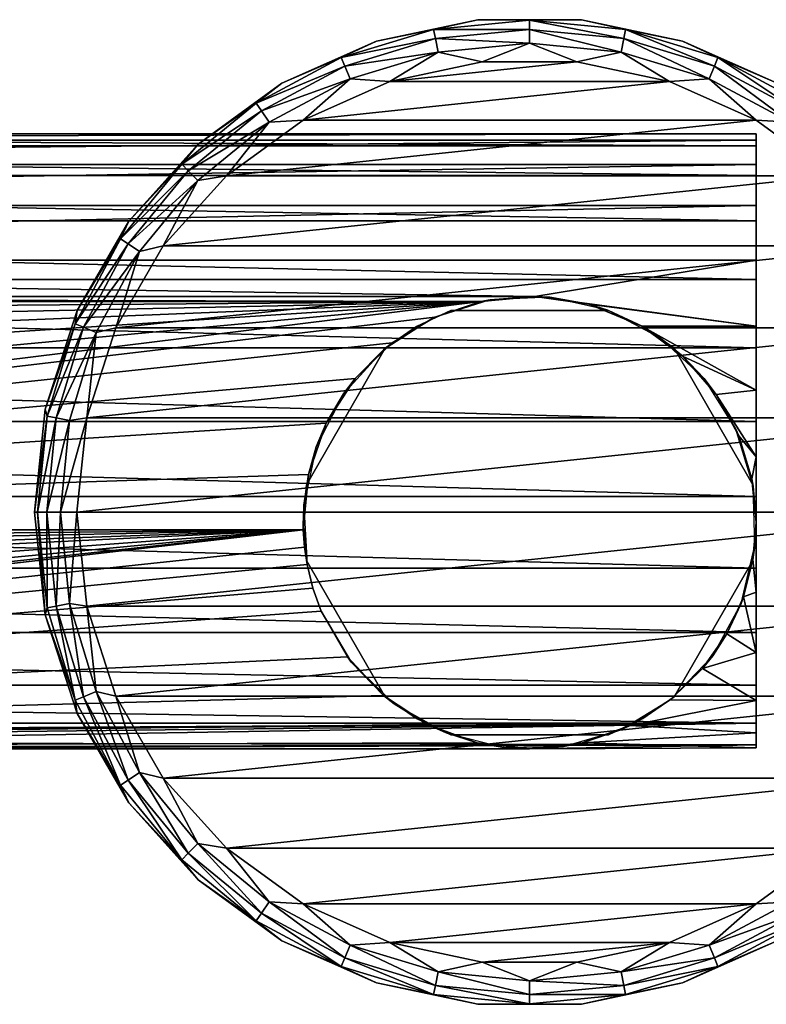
# Model space of a CAD drawing. Header units: millimetres. Extents: x -145 to 145, y -40 to 30.
# Tile 9 of 13: x 39 to 92, y -40 to 30. Entities that reach past the tile are written whole.
import ezdxf

# ---------------------------------------------------------------- set-up
doc = ezdxf.new("R2010")
doc.units = ezdxf.units.MM
doc.header["$LTSCALE"] = 115.467908
for name, color, linetype in [('1', 7, 'CONTINUOUS'), ('11', 7, 'CONTINUOUS'), ('12', 7, 'CONTINUOUS'), ('13', 7, 'CONTINUOUS'), ('14', 7, 'CONTINUOUS'), ('15', 7, 'CONTINUOUS'), ('16', 7, 'CONTINUOUS'), ('17', 7, 'CONTINUOUS'), ('18', 7, 'CONTINUOUS'), ('2', 7, 'CONTINUOUS'), ('27', 7, 'CONTINUOUS'), ('29', 7, 'CONTINUOUS'), ('3', 7, 'CONTINUOUS'), ('30', 7, 'CONTINUOUS'), ('31', 7, 'CONTINUOUS'), ('32', 7, 'CONTINUOUS'), ('33', 7, 'CONTINUOUS'), ('34', 7, 'CONTINUOUS'), ('4', 7, 'CONTINUOUS'), ('5', 7, 'CONTINUOUS')]:
    doc.layers.add(name, color=color, linetype=linetype)

msp = doc.modelspace()

# ---------------------------------------------------------------- linework, layer by layer
at = {"layer": '1', "color": 7, "linetype": 'CONTINUOUS', "true_color": 0xa2afbf}
for points in [[(84.889, 25.434, -55), (78.345, 26.825, -55), (65.111, 25.434, -55), (84.889, 25.434, -55)], [(78.345, 26.825, -55), (71.655, 26.825, -55), (65.111, 25.434, -55), (78.345, 26.825, -55)], [(91, 22.713, -55), (84.889, 25.434, -55), (59, 22.713, -55), (91, 22.713, -55)], [(84.889, 25.434, -55), (65.111, 25.434, -55), (59, 22.713, -55), (84.889, 25.434, -55)], [(96.413, 18.78, -55), (91, 22.713, -55), (53.587, 18.78, -55), (96.413, 18.78, -55)], [(91, 22.713, -55), (59, 22.713, -55), (53.587, 18.78, -55), (91, 22.713, -55)], [(100.889, 13.809, -55), (96.413, 18.78, -55), (49.111, 13.809, -55), (100.889, 13.809, -55)], [(96.413, 18.78, -55), (53.587, 18.78, -55), (49.111, 13.809, -55), (96.413, 18.78, -55)], [(104.234, 8.015, -55), (100.889, 13.809, -55), (45.766, 8.015, -55), (104.234, 8.015, -55)], [(100.889, 13.809, -55), (49.111, 13.809, -55), (45.766, 8.015, -55), (100.889, 13.809, -55)], [(106.301, 1.653, -55), (104.234, 8.015, -55), (43.699, 1.653, -55), (106.301, 1.653, -55)], [(104.234, 8.015, -55), (45.766, 8.015, -55), (43.699, 1.653, -55), (104.234, 8.015, -55)], [(107, -5, -55), (106.301, 1.653, -55), (43, -5, -55), (107, -5, -55)], [(106.301, 1.653, -55), (43.699, 1.653, -55), (43, -5, -55), (106.301, 1.653, -55)], [(107, -5, -55), (43, -5, -55), (43.699, -11.653, -55), (107, -5, -55)], [(107, -5, -55), (43.699, -11.653, -55), (106.301, -11.653, -55), (107, -5, -55)], [(43.699, -11.653, -55), (45.766, -18.015, -55), (106.301, -11.653, -55), (43.699, -11.653, -55)], [(45.766, -18.015, -55), (104.234, -18.015, -55), (106.301, -11.653, -55), (45.766, -18.015, -55)], [(45.766, -18.015, -55), (49.111, -23.809, -55), (104.234, -18.015, -55), (45.766, -18.015, -55)], [(49.111, -23.809, -55), (100.889, -23.809, -55), (104.234, -18.015, -55), (49.111, -23.809, -55)], [(49.111, -23.809, -55), (53.587, -28.78, -55), (100.889, -23.809, -55), (49.111, -23.809, -55)], [(53.587, -28.78, -55), (96.413, -28.78, -55), (100.889, -23.809, -55), (53.587, -28.78, -55)], [(53.587, -28.78, -55), (59, -32.713, -55), (96.413, -28.78, -55), (53.587, -28.78, -55)], [(59, -32.713, -55), (91, -32.713, -55), (96.413, -28.78, -55), (59, -32.713, -55)], [(59, -32.713, -55), (65.111, -35.434, -55), (91, -32.713, -55), (59, -32.713, -55)], [(65.111, -35.434, -55), (84.889, -35.434, -55), (91, -32.713, -55), (65.111, -35.434, -55)], [(65.111, -35.434, -55), (71.655, -36.825, -55), (84.889, -35.434, -55), (65.111, -35.434, -55)], [(71.655, -36.825, -55), (78.345, -36.825, -55), (84.889, -35.434, -55), (71.655, -36.825, -55)]]:
    msp.add_3dface(points, dxfattribs=at)
at = {"layer": '11', "color": 7, "linetype": 'CONTINUOUS', "true_color": 0xe0f2ff}
for points in [[(59.226, -3.072, -35.7), (64.794, 6.572, -35.7), (64.794, 6.572, -54.9), (59.226, -3.072, -35.7)], [(59.226, -3.072, -54.9), (59.226, -3.072, -35.7), (64.794, 6.572, -54.9), (59.226, -3.072, -54.9)]]:
    msp.add_3dface(points, dxfattribs=at)
at = {"layer": '12', "color": 7, "linetype": 'CONTINUOUS', "true_color": 0xe0f2ff}
for points in [[(69.432, 9.25, -35.7), (80.568, 9.25, -35.7), (80.568, 9.25, -54.9), (69.432, 9.25, -35.7)], [(69.432, 9.25, -54.9), (69.432, 9.25, -35.7), (80.568, 9.25, -54.9), (69.432, 9.25, -54.9)]]:
    msp.add_3dface(points, dxfattribs=at)
at = {"layer": '13', "color": 7, "linetype": 'CONTINUOUS', "true_color": 0xe0f2ff}
for points in [[(85.206, 6.572, -35.7), (90.774, -3.072, -35.7), (90.774, -3.072, -54.9), (85.206, 6.572, -35.7)], [(85.206, 6.572, -54.9), (85.206, 6.572, -35.7), (90.774, -3.072, -54.9), (85.206, 6.572, -54.9)]]:
    msp.add_3dface(points, dxfattribs=at)
at = {"layer": '14', "color": 7, "linetype": 'CONTINUOUS', "true_color": 0xe0f2ff}
for points in [[(90.774, -8.428, -35.7), (85.206, -18.072, -35.7), (85.206, -18.072, -54.9), (90.774, -8.428, -35.7)], [(90.774, -8.428, -54.9), (90.774, -8.428, -35.7), (85.206, -18.072, -54.9), (90.774, -8.428, -54.9)]]:
    msp.add_3dface(points, dxfattribs=at)
at = {"layer": '15', "color": 7, "linetype": 'CONTINUOUS', "true_color": 0xe0f2ff}
for points in [[(69.432, -20.75, -35.7), (69.432, -20.75, -54.9), (80.568, -20.75, -35.7), (69.432, -20.75, -35.7)], [(80.568, -20.75, -35.7), (69.432, -20.75, -54.9), (80.568, -20.75, -54.9), (80.568, -20.75, -35.7)]]:
    msp.add_3dface(points, dxfattribs=at)
at = {"layer": '16', "color": 7, "linetype": 'CONTINUOUS', "true_color": 0xe0f2ff}
for points in [[(59.226, -8.428, -35.7), (59.226, -8.428, -54.9), (64.794, -18.072, -35.7), (59.226, -8.428, -35.7)], [(64.794, -18.072, -35.7), (59.226, -8.428, -54.9), (64.794, -18.072, -54.9), (64.794, -18.072, -35.7)]]:
    msp.add_3dface(points, dxfattribs=at)
at = {"layer": '17', "color": 7, "linetype": 'CONTINUOUS', "true_color": 0xe0f2ff}
for points in [[(69.432, 9.25, -35.7), (69.432, 9.25, -54.9), (66.999, 8.106, -54.9), (69.432, 9.25, -35.7)], [(69.432, 9.25, -35.7), (66.999, 8.106, -54.9), (66.999, 8.106, -35.7), (69.432, 9.25, -35.7)], [(64.794, 6.572, -54.9), (64.794, 6.572, -35.7), (66.999, 8.106, -35.7), (64.794, 6.572, -54.9)], [(66.999, 8.106, -54.9), (64.794, 6.572, -54.9), (66.999, 8.106, -35.7), (66.999, 8.106, -54.9)], [(59.226, -3.072, -35.7), (59.226, -3.072, -54.9), (59, -5.751, -54.9), (59.226, -3.072, -35.7)], [(59, -5.751, -35.7), (59.226, -3.072, -35.7), (59, -5.751, -54.9), (59, -5.751, -35.7)], [(59.226, -8.428, -54.9), (59.226, -8.428, -35.7), (59, -5.751, -35.7), (59.226, -8.428, -54.9)], [(59.226, -8.428, -54.9), (59, -5.751, -35.7), (59, -5.751, -54.9), (59.226, -8.428, -54.9)], [(64.794, -18.072, -35.7), (64.794, -18.072, -54.9), (66.999, -19.606, -54.9), (64.794, -18.072, -35.7)], [(66.999, -19.606, -35.7), (64.794, -18.072, -35.7), (66.999, -19.606, -54.9), (66.999, -19.606, -35.7)], [(69.432, -20.75, -54.9), (69.432, -20.75, -35.7), (66.999, -19.606, -35.7), (69.432, -20.75, -54.9)], [(69.432, -20.75, -54.9), (66.999, -19.606, -35.7), (66.999, -19.606, -54.9), (69.432, -20.75, -54.9)]]:
    msp.add_3dface(points, dxfattribs=at)
at = {"layer": '18', "color": 7, "linetype": 'CONTINUOUS', "true_color": 0xe0f2ff}
for points in [[(80.568, 9.25, -54.9), (80.568, 9.25, -35.7), (83.001, 8.106, -35.7), (80.568, 9.25, -54.9)], [(83.001, 8.106, -54.9), (80.568, 9.25, -54.9), (83.001, 8.106, -35.7), (83.001, 8.106, -54.9)], [(85.206, 6.572, -35.7), (85.206, 6.572, -54.9), (83.001, 8.106, -54.9), (85.206, 6.572, -35.7)], [(85.206, 6.572, -35.7), (83.001, 8.106, -54.9), (83.001, 8.106, -35.7), (85.206, 6.572, -35.7)], [(90.774, -3.072, -54.9), (90.774, -3.072, -35.7), (91, -5.749, -35.7), (90.774, -3.072, -54.9)], [(90.774, -3.072, -54.9), (91, -5.749, -35.7), (91, -5.749, -54.9), (90.774, -3.072, -54.9)], [(90.774, -8.428, -35.7), (90.774, -8.428, -54.9), (91, -5.749, -54.9), (90.774, -8.428, -35.7)], [(91, -5.749, -35.7), (90.774, -8.428, -35.7), (91, -5.749, -54.9), (91, -5.749, -35.7)], [(85.206, -18.072, -54.9), (85.206, -18.072, -35.7), (83.001, -19.606, -35.7), (85.206, -18.072, -54.9)], [(85.206, -18.072, -54.9), (83.001, -19.606, -35.7), (83.001, -19.606, -54.9), (85.206, -18.072, -54.9)], [(80.568, -20.75, -35.7), (80.568, -20.75, -54.9), (83.001, -19.606, -54.9), (80.568, -20.75, -35.7)], [(83.001, -19.606, -35.7), (80.568, -20.75, -35.7), (83.001, -19.606, -54.9), (83.001, -19.606, -35.7)]]:
    msp.add_3dface(points, dxfattribs=at)
at = {"layer": '2', "color": 7, "linetype": 'CONTINUOUS', "true_color": 0xa2afbf}
for points in [[(40.227, -5, -56.854), (40, -5, -58), (40.765, -12.277, -58), (40.227, -5, -56.854)], [(40.878, -5, -55.88), (40.227, -5, -56.854), (40.896, -11.784, -56.854), (40.878, -5, -55.88)], [(40.227, -5, -56.854), (40.765, -12.277, -58), (40.896, -11.784, -56.854), (40.227, -5, -56.854)], [(41.852, -5, -55.228), (40.878, -5, -55.88), (41.533, -11.657, -55.88), (41.852, -5, -55.228)], [(41.533, -11.657, -55.88), (40.878, -5, -55.88), (40.896, -11.784, -56.854), (41.533, -11.657, -55.88)], [(42.489, -11.467, -55.228), (41.852, -5, -55.228), (41.533, -11.657, -55.88), (42.489, -11.467, -55.228)], [(43, -5, -55), (41.852, -5, -55.228), (42.489, -11.467, -55.228), (43, -5, -55)], [(43, -5, -55), (42.489, -11.467, -55.228), (43.699, -11.653, -55), (43, -5, -55)], [(40.765, -12.277, -58), (42.874, -18.307, -56.854), (40.896, -11.784, -56.854), (40.765, -12.277, -58)], [(42.874, -18.307, -56.854), (41.533, -11.657, -55.88), (40.896, -11.784, -56.854), (42.874, -18.307, -56.854)], [(43.475, -18.058, -55.88), (42.489, -11.467, -55.228), (41.533, -11.657, -55.88), (43.475, -18.058, -55.88)], [(43.475, -18.058, -55.88), (41.533, -11.657, -55.88), (42.874, -18.307, -56.854), (43.475, -18.058, -55.88)], [(42.489, -11.467, -55.228), (44.375, -17.685, -55.228), (43.699, -11.653, -55), (42.489, -11.467, -55.228)], [(44.375, -17.685, -55.228), (42.489, -11.467, -55.228), (43.475, -18.058, -55.88), (44.375, -17.685, -55.228)], [(43.699, -11.653, -55), (44.375, -17.685, -55.228), (45.766, -18.015, -55), (43.699, -11.653, -55)], [(40.765, -12.277, -58), (43.026, -19.236, -58), (42.874, -18.307, -56.854), (40.765, -12.277, -58)], [(46.088, -24.319, -56.854), (43.475, -18.058, -55.88), (42.874, -18.307, -56.854), (46.088, -24.319, -56.854)], [(46.628, -23.957, -55.88), (44.375, -17.685, -55.228), (43.475, -18.058, -55.88), (46.628, -23.957, -55.88)], [(46.628, -23.957, -55.88), (43.475, -18.058, -55.88), (46.088, -24.319, -56.854), (46.628, -23.957, -55.88)], [(44.375, -17.685, -55.228), (47.438, -23.416, -55.228), (45.766, -18.015, -55), (44.375, -17.685, -55.228)], [(47.438, -23.416, -55.228), (44.375, -17.685, -55.228), (46.628, -23.957, -55.88), (47.438, -23.416, -55.228)], [(45.766, -18.015, -55), (47.438, -23.416, -55.228), (49.111, -23.809, -55), (45.766, -18.015, -55)], [(43.026, -19.236, -58), (46.088, -24.319, -56.854), (42.874, -18.307, -56.854), (43.026, -19.236, -58)], [(43.026, -19.236, -58), (46.684, -25.572, -58), (46.088, -24.319, -56.854), (43.026, -19.236, -58)], [(50.872, -29.128, -55.88), (47.438, -23.416, -55.228), (46.628, -23.957, -55.88), (50.872, -29.128, -55.88)], [(47.438, -23.416, -55.228), (51.561, -28.439, -55.228), (49.111, -23.809, -55), (47.438, -23.416, -55.228)], [(51.561, -28.439, -55.228), (47.438, -23.416, -55.228), (50.872, -29.128, -55.88), (51.561, -28.439, -55.228)], [(50.412, -29.588, -56.854), (46.628, -23.957, -55.88), (46.088, -24.319, -56.854), (50.412, -29.588, -56.854)], [(46.684, -25.572, -58), (50.412, -29.588, -56.854), (46.088, -24.319, -56.854), (46.684, -25.572, -58)], [(50.872, -29.128, -55.88), (46.628, -23.957, -55.88), (50.412, -29.588, -56.854), (50.872, -29.128, -55.88)], [(49.111, -23.809, -55), (51.561, -28.439, -55.228), (53.587, -28.78, -55), (49.111, -23.809, -55)], [(46.684, -25.572, -58), (51.58, -31.01, -58), (50.412, -29.588, -56.854), (46.684, -25.572, -58)], [(56.043, -33.372, -55.88), (51.561, -28.439, -55.228), (50.872, -29.128, -55.88), (56.043, -33.372, -55.88)], [(51.561, -28.439, -55.228), (56.584, -32.562, -55.228), (53.587, -28.78, -55), (51.561, -28.439, -55.228)], [(56.584, -32.562, -55.228), (51.561, -28.439, -55.228), (56.043, -33.372, -55.88), (56.584, -32.562, -55.228)], [(55.681, -33.912, -56.854), (50.872, -29.128, -55.88), (50.412, -29.588, -56.854), (55.681, -33.912, -56.854)], [(56.043, -33.372, -55.88), (50.872, -29.128, -55.88), (55.681, -33.912, -56.854), (56.043, -33.372, -55.88)], [(53.587, -28.78, -55), (56.584, -32.562, -55.228), (59, -32.713, -55), (53.587, -28.78, -55)], [(91, -32.713, -55), (93.416, -32.562, -55.228), (96.413, -28.78, -55), (91, -32.713, -55)], [(51.58, -31.01, -58), (55.681, -33.912, -56.854), (50.412, -29.588, -56.854), (51.58, -31.01, -58)], [(51.58, -31.01, -58), (57.5, -35.311, -58), (55.681, -33.912, -56.854), (51.58, -31.01, -58)], [(61.942, -36.525, -55.88), (56.584, -32.562, -55.228), (56.043, -33.372, -55.88), (61.942, -36.525, -55.88)], [(56.584, -32.562, -55.228), (62.315, -35.625, -55.228), (59, -32.713, -55), (56.584, -32.562, -55.228)], [(62.315, -35.625, -55.228), (56.584, -32.562, -55.228), (61.942, -36.525, -55.88), (62.315, -35.625, -55.228)], [(59, -32.713, -55), (62.315, -35.625, -55.228), (65.111, -35.434, -55), (59, -32.713, -55)], [(84.889, -35.434, -55), (87.685, -35.625, -55.228), (91, -32.713, -55), (84.889, -35.434, -55)], [(87.685, -35.625, -55.228), (93.416, -32.562, -55.228), (91, -32.713, -55), (87.685, -35.625, -55.228)], [(93.416, -32.562, -55.228), (87.685, -35.625, -55.228), (93.957, -33.372, -55.88), (93.416, -32.562, -55.228)], [(61.693, -37.126, -56.854), (56.043, -33.372, -55.88), (55.681, -33.912, -56.854), (61.693, -37.126, -56.854)], [(61.942, -36.525, -55.88), (56.043, -33.372, -55.88), (61.693, -37.126, -56.854), (61.942, -36.525, -55.88)], [(93.957, -33.372, -55.88), (87.685, -35.625, -55.228), (88.058, -36.525, -55.88), (93.957, -33.372, -55.88)], [(93.957, -33.372, -55.88), (88.058, -36.525, -55.88), (94.319, -33.912, -56.854), (93.957, -33.372, -55.88)], [(57.5, -35.311, -58), (61.693, -37.126, -56.854), (55.681, -33.912, -56.854), (57.5, -35.311, -58)], [(94.319, -33.912, -56.854), (88.058, -36.525, -55.88), (88.307, -37.126, -56.854), (94.319, -33.912, -56.854)], [(92.5, -35.311, -58), (94.319, -33.912, -56.854), (88.307, -37.126, -56.854), (92.5, -35.311, -58)], [(57.5, -35.311, -58), (64.184, -38.287, -58), (61.693, -37.126, -56.854), (57.5, -35.311, -58)], [(62.315, -35.625, -55.228), (68.533, -37.511, -55.228), (65.111, -35.434, -55), (62.315, -35.625, -55.228)], [(65.111, -35.434, -55), (68.533, -37.511, -55.228), (71.655, -36.825, -55), (65.111, -35.434, -55)], [(78.345, -36.825, -55), (81.467, -37.511, -55.228), (84.889, -35.434, -55), (78.345, -36.825, -55)], [(81.467, -37.511, -55.228), (87.685, -35.625, -55.228), (84.889, -35.434, -55), (81.467, -37.511, -55.228)], [(85.816, -38.287, -58), (92.5, -35.311, -58), (88.307, -37.126, -56.854), (85.816, -38.287, -58)], [(68.343, -38.467, -55.88), (62.315, -35.625, -55.228), (61.942, -36.525, -55.88), (68.343, -38.467, -55.88)], [(68.533, -37.511, -55.228), (62.315, -35.625, -55.228), (68.343, -38.467, -55.88), (68.533, -37.511, -55.228)], [(87.685, -35.625, -55.228), (81.467, -37.511, -55.228), (88.058, -36.525, -55.88), (87.685, -35.625, -55.228)], [(68.216, -39.104, -56.854), (61.942, -36.525, -55.88), (61.693, -37.126, -56.854), (68.216, -39.104, -56.854)], [(68.343, -38.467, -55.88), (61.942, -36.525, -55.88), (68.216, -39.104, -56.854), (68.343, -38.467, -55.88)], [(68.533, -37.511, -55.228), (75, -38.148, -55.228), (71.655, -36.825, -55), (68.533, -37.511, -55.228)], [(71.655, -36.825, -55), (75, -38.148, -55.228), (78.345, -36.825, -55), (71.655, -36.825, -55)], [(75, -38.148, -55.228), (81.467, -37.511, -55.228), (78.345, -36.825, -55), (75, -38.148, -55.228)], [(88.058, -36.525, -55.88), (81.467, -37.511, -55.228), (81.657, -38.467, -55.88), (88.058, -36.525, -55.88)], [(88.058, -36.525, -55.88), (81.657, -38.467, -55.88), (88.307, -37.126, -56.854), (88.058, -36.525, -55.88)], [(64.184, -38.287, -58), (68.216, -39.104, -56.854), (61.693, -37.126, -56.854), (64.184, -38.287, -58)], [(75, -39.122, -55.88), (68.533, -37.511, -55.228), (68.343, -38.467, -55.88), (75, -39.122, -55.88)], [(75, -38.148, -55.228), (68.533, -37.511, -55.228), (75, -39.122, -55.88), (75, -38.148, -55.228)], [(81.467, -37.511, -55.228), (75, -38.148, -55.228), (81.657, -38.467, -55.88), (81.467, -37.511, -55.228)], [(88.307, -37.126, -56.854), (81.657, -38.467, -55.88), (81.784, -39.104, -56.854), (88.307, -37.126, -56.854)], [(85.816, -38.287, -58), (88.307, -37.126, -56.854), (81.784, -39.104, -56.854), (85.816, -38.287, -58)], [(64.184, -38.287, -58), (71.342, -39.808, -58), (68.216, -39.104, -56.854), (64.184, -38.287, -58)], [(81.657, -38.467, -55.88), (75, -38.148, -55.228), (75, -39.122, -55.88), (81.657, -38.467, -55.88)], [(78.658, -39.808, -58), (85.816, -38.287, -58), (81.784, -39.104, -56.854), (78.658, -39.808, -58)], [(75, -39.773, -56.854), (68.343, -38.467, -55.88), (68.216, -39.104, -56.854), (75, -39.773, -56.854)], [(75, -39.122, -55.88), (68.343, -38.467, -55.88), (75, -39.773, -56.854), (75, -39.122, -55.88)], [(81.657, -38.467, -55.88), (75, -39.122, -55.88), (81.784, -39.104, -56.854), (81.657, -38.467, -55.88)], [(71.342, -39.808, -58), (75, -39.773, -56.854), (68.216, -39.104, -56.854), (71.342, -39.808, -58)], [(78.658, -39.808, -58), (81.784, -39.104, -56.854), (75, -39.773, -56.854), (78.658, -39.808, -58)], [(81.784, -39.104, -56.854), (75, -39.122, -55.88), (75, -39.773, -56.854), (81.784, -39.104, -56.854)], [(71.342, -39.808, -58), (78.658, -39.808, -58), (75, -39.773, -56.854), (71.342, -39.808, -58)]]:
    msp.add_3dface(points, dxfattribs=at)
at = {"layer": '27', "color": 7, "linetype": 'CONTINUOUS', "true_color": 0xa2afbf}
for points in [[(72.224, 10.007, -35), (68.212, 8.738, -35), (71.562, 9.876, -19.378), (72.224, 10.007, -35)], [(71.562, 9.876, -19.378), (68.212, 8.738, -35), (68.314, 8.786, -19.961), (71.562, 9.876, -19.378)], [(75.37, 10.246, -19.185), (72.224, 10.007, -35), (71.562, 9.876, -19.378), (75.37, 10.246, -19.185)], [(76.429, 10.186, -35), (72.224, 10.007, -35), (75.37, 10.246, -19.185), (76.429, 10.186, -35)], [(79.185, 9.693, -19.471), (76.429, 10.186, -35), (75.37, 10.246, -19.185), (79.185, 9.693, -19.471)], [(80.535, 9.262, -35), (76.429, 10.186, -35), (79.185, 9.693, -19.471), (80.535, 9.262, -35)], [(82.924, 8.15, -20.165), (80.535, 9.262, -35), (79.185, 9.693, -19.471), (82.924, 8.15, -20.165)], [(84.258, 7.299, -35), (80.535, 9.262, -35), (82.924, 8.15, -20.165), (84.258, 7.299, -35)], [(68.212, 8.738, -35), (64.668, 6.467, -35), (65.298, 6.972, -20.931), (68.212, 8.738, -35)], [(68.314, 8.786, -19.961), (68.212, 8.738, -35), (65.298, 6.972, -20.931), (68.314, 8.786, -19.961)], [(85.863, 5.997, -20.907), (84.258, 7.299, -35), (82.924, 8.15, -20.165), (85.863, 5.997, -20.907)], [(65.298, 6.972, -20.931), (64.668, 6.467, -35), (62.673, 4.45, -22.279), (65.298, 6.972, -20.931)], [(87.341, 4.434, -35), (84.258, 7.299, -35), (85.863, 5.997, -20.907), (87.341, 4.434, -35)], [(64.668, 6.467, -35), (61.84, 3.35, -35), (62.673, 4.45, -22.279), (64.668, 6.467, -35)], [(88.182, 3.319, -21.495), (87.341, 4.434, -35), (85.863, 5.997, -20.907), (88.182, 3.319, -21.495)], [(62.673, 4.45, -22.279), (61.84, 3.35, -35), (60.632, 1.289, -23.968), (62.673, 4.45, -22.279)], [(89.569, 0.863, -35), (87.341, 4.434, -35), (88.182, 3.319, -21.495), (89.569, 0.863, -35)], [(61.84, 3.35, -35), (59.922, -0.396, -35), (60.632, 1.289, -23.968), (61.84, 3.35, -35)], [(89.778, 0.383, -21.747), (89.569, 0.863, -35), (88.182, 3.319, -21.495), (89.778, 0.383, -21.747)], [(60.632, 1.289, -23.968), (59.922, -0.396, -35), (59.364, -2.359, -25.917), (60.632, 1.289, -23.968)], [(90.79, -3.165, -35), (89.569, 0.863, -35), (90.698, -2.657, -21.587), (90.79, -3.165, -35)], [(90.698, -2.657, -21.587), (89.569, 0.863, -35), (89.778, 0.383, -21.747), (90.698, -2.657, -21.587)], [(59.922, -0.396, -35), (59.048, -4.513, -35), (59.364, -2.359, -25.917), (59.922, -0.396, -35)], [(59.048, -4.513, -35), (59.008, -6.256, -28), (59.364, -2.359, -25.917), (59.048, -4.513, -35)], [(91, -5.75, -20.976), (90.79, -3.165, -35), (90.698, -2.657, -21.587), (91, -5.75, -20.976)], [(90.918, -7.371, -35), (90.79, -3.165, -35), (91, -5.75, -20.976), (90.918, -7.371, -35)], [(59.277, -8.715, -35), (59.008, -6.256, -28), (59.048, -4.513, -35), (59.277, -8.715, -35)], [(59.095, -7.491, -28), (59.008, -6.256, -28), (59.277, -8.715, -35), (59.095, -7.491, -28)], [(90.786, -8.368, -20.076), (90.918, -7.371, -35), (91, -5.75, -20.976), (90.786, -8.368, -20.076)], [(59.277, -8.715, -28), (59.095, -7.491, -28), (59.277, -8.715, -35), (59.277, -8.715, -28)], [(89.944, -11.466, -35), (90.918, -7.371, -35), (90.113, -11.005, -18.76), (89.944, -11.466, -35)], [(90.113, -11.005, -18.76), (90.918, -7.371, -35), (90.786, -8.368, -20.076), (90.113, -11.005, -18.76)], [(88.937, -13.608, -16.967), (89.944, -11.466, -35), (90.113, -11.005, -18.76), (88.937, -13.608, -16.967)], [(87.937, -15.165, -35), (89.944, -11.466, -35), (88.937, -13.608, -16.967), (87.937, -15.165, -35)], [(60.276, -12.011, -35), (62.418, -15.634, -35), (60.276, -12.011, -28), (60.276, -12.011, -35)], [(60.276, -12.011, -28), (62.418, -15.634, -35), (62.124, -15.247, -28), (60.276, -12.011, -28)], [(87.221, -16.076, -14.65), (87.937, -15.165, -35), (88.937, -13.608, -16.967), (87.221, -16.076, -14.65)], [(62.124, -15.247, -28), (62.418, -15.634, -35), (64.675, -17.972, -28), (62.124, -15.247, -28)], [(85.034, -18.213, -35), (87.937, -15.165, -35), (87.221, -16.076, -14.65), (85.034, -18.213, -35)], [(62.418, -15.634, -35), (65.43, -18.573, -35), (64.675, -17.972, -28), (62.418, -15.634, -35)], [(84.944, -18.284, -11.78), (85.034, -18.213, -35), (87.221, -16.076, -14.65), (84.944, -18.284, -11.78)], [(64.675, -17.972, -28), (65.43, -18.573, -35), (67.789, -20.032, -28), (64.675, -17.972, -28)], [(65.43, -18.573, -35), (69.105, -20.624, -35), (67.789, -20.032, -28), (65.43, -18.573, -35)], [(81.437, -20.398, -35), (85.034, -18.213, -35), (82.098, -20.09, -8.335), (81.437, -20.398, -35)], [(82.098, -20.09, -8.335), (85.034, -18.213, -35), (84.944, -18.284, -11.78), (82.098, -20.09, -8.335)], [(67.789, -20.032, -28), (69.105, -20.624, -35), (71.295, -21.315, -28), (67.789, -20.032, -28)], [(78.724, -21.312, -4.345), (81.437, -20.398, -35), (82.098, -20.09, -8.335), (78.724, -21.312, -4.345)], [(69.105, -20.624, -35), (73.187, -21.647, -35), (71.295, -21.315, -28), (69.105, -20.624, -35)], [(77.395, -21.57, -35), (81.437, -20.398, -35), (78.724, -21.312, -4.345), (77.395, -21.57, -35)], [(71.295, -21.315, -28), (73.187, -21.647, -35), (75, -21.75, -28), (71.295, -21.315, -28)], [(73.187, -21.647, -35), (77.395, -21.57, -35), (75, -21.75, -28), (73.187, -21.647, -35)], [(75, -21.75), (77.395, -21.57, -35), (78.724, -21.312, -4.345), (75, -21.75)], [(75, -21.75, -28), (77.395, -21.57, -35), (75, -21.75), (75, -21.75, -28)]]:
    msp.add_3dface(points, dxfattribs=at)
at = {"layer": '29', "color": 7, "linetype": 'CONTINUOUS', "true_color": 0xa2afbf}
for points in [[(91, 21.735, 0.816), (91, 21.284, -4.478), (-91, 21.284, -4.477), (91, 21.735, 0.816)], [(91, 20.889, 6.06), (91, 21.735, 0.816), (-91, 21.735, 0.816), (91, 20.889, 6.06)], [(-91, 21.735, 0.816), (91, 21.735, 0.816), (-91, 21.284, -4.477), (-91, 21.735, 0.816)], [(-91, 20.888, 6.061), (91, 20.889, 6.06), (-91, 21.735, 0.816), (-91, 20.888, 6.061)], [(91, 21.284, -4.478), (91, 19.564, -9.504), (-91, 19.564, -9.503), (91, 21.284, -4.478)], [(-91, 21.284, -4.477), (91, 21.284, -4.478), (-91, 19.564, -9.503), (-91, 21.284, -4.477)], [(91, 18.796, 10.943), (91, 20.889, 6.06), (-91, 20.888, 6.061), (91, 18.796, 10.943)], [(-91, 18.796, 10.944), (91, 18.796, 10.943), (-91, 20.888, 6.061), (-91, 18.796, 10.944)], [(91, 19.564, -9.504), (91, 16.676, -13.963), (-91, 16.677, -13.962), (91, 19.564, -9.504)], [(-91, 19.564, -9.503), (91, 19.564, -9.504), (-91, 16.677, -13.962), (-91, 19.564, -9.503)], [(91, 15.583, 15.174), (91, 18.796, 10.943), (-91, 18.796, 10.944), (91, 15.583, 15.174)], [(-91, 15.582, 15.174), (91, 15.583, 15.174), (-91, 18.796, 10.944), (-91, 15.582, 15.174)], [(-91, 16.677, -13.962), (91, 16.676, -13.963), (-91, 12.795, -17.588), (-91, 16.677, -13.962)], [(91, 16.676, -13.963), (91, 12.794, -17.589), (-91, 12.795, -17.588), (91, 16.676, -13.963)], [(91, 11.44, 18.499), (91, 15.583, 15.174), (-91, 15.582, 15.174), (91, 11.44, 18.499)], [(-91, 11.439, 18.499), (91, 11.44, 18.499), (-91, 15.582, 15.174), (-91, 11.439, 18.499)], [(75.37, 10.246, -19.185), (-74.416, 10.239, -19.189), (-91, 12.795, -17.588), (75.37, 10.246, -19.185)], [(91, 12.794, -17.589), (75.37, 10.246, -19.185), (-91, 12.795, -17.588), (91, 12.794, -17.589)], [(91, 8.15, -20.165), (75.37, 10.246, -19.185), (91, 12.794, -17.589), (91, 8.15, -20.165)], [(91, 6.614, 20.72), (91, 11.44, 18.499), (-91, 11.439, 18.499), (91, 6.614, 20.72)], [(-91, 6.613, 20.72), (91, 6.614, 20.72), (-91, 11.439, 18.499), (-91, 6.613, 20.72)], [(75.37, 10.246, -19.185), (71.562, 9.876, -19.378), (-74.416, 10.239, -19.189), (75.37, 10.246, -19.185)], [(71.562, 9.876, -19.378), (-71.562, 9.876, -19.378), (-74.416, 10.239, -19.189), (71.562, 9.876, -19.378)], [(79.185, 9.693, -19.471), (75.37, 10.246, -19.185), (91, 8.15, -20.165), (79.185, 9.693, -19.471)], [(82.924, 8.15, -20.165), (79.185, 9.693, -19.471), (91, 8.15, -20.165), (82.924, 8.15, -20.165)], [(91, 1.394, 21.705), (91, 6.614, 20.72), (-91, 6.613, 20.72), (91, 1.394, 21.705)], [(-91, 1.393, 21.705), (91, 1.394, 21.705), (-91, 6.613, 20.72), (-91, 1.393, 21.705)], [(91, -3.91, 21.396), (91, 1.394, 21.705), (-91, 1.393, 21.705), (91, -3.91, 21.396)], [(-91, -3.91, 21.396), (91, -3.91, 21.396), (-91, 1.393, 21.705), (-91, -3.91, 21.396)], [(91, -8.98, 19.81), (91, -3.91, 21.396), (-91, -3.91, 21.396), (91, -8.98, 19.81)], [(-91, -8.98, 19.809), (91, -8.98, 19.81), (-91, -3.91, 21.396), (-91, -8.98, 19.809)], [(90.786, -8.368, -20.076), (91, -5.75, -20.976), (91, -10.663, -18.957), (90.786, -8.368, -20.076)], [(91, -13.514, 17.042), (91, -8.98, 19.81), (-91, -8.98, 19.809), (91, -13.514, 17.042)], [(-91, -13.515, 17.042), (91, -13.514, 17.042), (-91, -8.98, 19.809), (-91, -13.515, 17.042)], [(90.113, -11.005, -18.76), (90.786, -8.368, -20.076), (91, -10.663, -18.957), (90.113, -11.005, -18.76)], [(88.937, -13.608, -16.967), (90.113, -11.005, -18.76), (91, -14.94, -15.807), (88.937, -13.608, -16.967)], [(91, -14.94, -15.807), (90.113, -11.005, -18.76), (91, -10.663, -18.957), (91, -14.94, -15.807)], [(91, -17.242, 13.258), (91, -13.514, 17.042), (-91, -13.515, 17.042), (91, -17.242, 13.258)], [(-91, -17.243, 13.257), (91, -17.242, 13.258), (-91, -13.515, 17.042), (-91, -17.243, 13.257)], [(87.221, -16.076, -14.65), (88.937, -13.608, -16.967), (91, -14.94, -15.807), (87.221, -16.076, -14.65)], [(91, -18.326, -11.714), (87.221, -16.076, -14.65), (91, -14.94, -15.807), (91, -18.326, -11.714)], [(84.944, -18.284, -11.78), (87.221, -16.076, -14.65), (91, -18.326, -11.714), (84.944, -18.284, -11.78)], [(91, -19.942, 8.682), (91, -17.242, 13.258), (-91, -17.243, 13.257), (91, -19.942, 8.682)], [(-91, -19.942, 8.682), (91, -19.942, 8.682), (-91, -17.243, 13.257), (-91, -19.942, 8.682)], [(82.098, -20.09, -8.335), (84.944, -18.284, -11.78), (91, -18.326, -11.714), (82.098, -20.09, -8.335)], [(91, -20.619, -6.922), (82.098, -20.09, -8.335), (91, -18.326, -11.714), (91, -20.619, -6.922)], [(0, -20.47, 7.35), (91, -19.942, 8.682), (-91, -19.942, 8.682), (0, -20.47, 7.35)], [(2.744, -20.583, 7.028), (91, -19.942, 8.682), (0, -20.47, 7.35), (2.744, -20.583, 7.028)], [(5.391, -20.891, 6.053), (91, -19.942, 8.682), (2.744, -20.583, 7.028), (5.391, -20.891, 6.053)], [(7.752, -21.287, 4.463), (91, -19.942, 8.682), (5.391, -20.891, 6.053), (7.752, -21.287, 4.463)], [(91, -21.452, 3.589), (91, -19.942, 8.682), (7.752, -21.287, 4.463), (91, -21.452, 3.589)], [(78.724, -21.312, -4.345), (82.098, -20.09, -8.335), (91, -20.619, -6.922), (78.724, -21.312, -4.345)], [(91, -21.682, -1.718), (78.724, -21.312, -4.345), (91, -20.619, -6.922), (91, -21.682, -1.718)], [(9.646, -21.619, 2.383), (91, -21.452, 3.589), (7.752, -21.287, 4.463), (9.646, -21.619, 2.383)], [(10.962, -21.75), (91, -21.452, 3.589), (9.646, -21.619, 2.383), (10.962, -21.75)], [(75, -21.75), (91, -21.452, 3.589), (10.962, -21.75), (75, -21.75)], [(75, -21.75), (78.724, -21.312, -4.345), (91, -21.682, -1.718), (75, -21.75)], [(91, -21.452, 3.589), (75, -21.75), (91, -21.682, -1.718), (91, -21.452, 3.589)]]:
    msp.add_3dface(points, dxfattribs=at)
at = {"layer": '3', "color": 7, "linetype": 'CONTINUOUS', "true_color": 0xa2afbf}
for points in [[(40, -5, -58), (40, -5, -75), (40.765, -12.277, -75), (40, -5, -58)], [(40, -5, -58), (40.765, -12.277, -75), (40.765, -12.277, -58), (40, -5, -58)], [(40.765, -12.277, -75), (43.026, -19.236, -75), (40.765, -12.277, -58), (40.765, -12.277, -75)], [(40.765, -12.277, -58), (43.026, -19.236, -75), (43.026, -19.236, -58), (40.765, -12.277, -58)], [(43.026, -19.236, -75), (46.684, -25.572, -75), (43.026, -19.236, -58), (43.026, -19.236, -75)], [(43.026, -19.236, -58), (46.684, -25.572, -75), (46.684, -25.572, -58), (43.026, -19.236, -58)], [(46.684, -25.572, -75), (51.58, -31.01, -75), (46.684, -25.572, -58), (46.684, -25.572, -75)], [(46.684, -25.572, -58), (51.58, -31.01, -75), (51.58, -31.01, -58), (46.684, -25.572, -58)], [(51.58, -31.01, -75), (57.5, -35.311, -75), (51.58, -31.01, -58), (51.58, -31.01, -75)], [(51.58, -31.01, -58), (57.5, -35.311, -75), (57.5, -35.311, -58), (51.58, -31.01, -58)], [(57.5, -35.311, -75), (64.184, -38.287, -75), (57.5, -35.311, -58), (57.5, -35.311, -75)], [(57.5, -35.311, -58), (64.184, -38.287, -75), (64.184, -38.287, -58), (57.5, -35.311, -58)], [(85.816, -38.287, -75), (92.5, -35.311, -75), (85.816, -38.287, -58), (85.816, -38.287, -75)], [(85.816, -38.287, -58), (92.5, -35.311, -75), (92.5, -35.311, -58), (85.816, -38.287, -58)], [(64.184, -38.287, -75), (71.342, -39.808, -75), (64.184, -38.287, -58), (64.184, -38.287, -75)], [(64.184, -38.287, -58), (71.342, -39.808, -75), (71.342, -39.808, -58), (64.184, -38.287, -58)], [(78.658, -39.808, -75), (85.816, -38.287, -75), (78.658, -39.808, -58), (78.658, -39.808, -75)], [(78.658, -39.808, -58), (85.816, -38.287, -75), (85.816, -38.287, -58), (78.658, -39.808, -58)], [(71.342, -39.808, -75), (78.658, -39.808, -75), (71.342, -39.808, -58), (71.342, -39.808, -75)], [(71.342, -39.808, -58), (78.658, -39.808, -75), (78.658, -39.808, -58), (71.342, -39.808, -58)]]:
    msp.add_3dface(points, dxfattribs=at)
at = {"layer": '30', "color": 7, "linetype": 'CONTINUOUS', "true_color": 0xa2afbf}
for points in [[(-75, -21.75, -28), (75, -21.75, -28), (-3.276, -21.75, -15.888), (-75, -21.75, -28)], [(-3.276, -21.75, -15.888), (75, -21.75, -28), (0, -21.75, -16.35), (-3.276, -21.75, -15.888)], [(0, -21.75, -16.35), (75, -21.75, -28), (3.276, -21.75, -15.888), (0, -21.75, -16.35)], [(3.276, -21.75, -15.888), (75, -21.75, -28), (6.296, -21.75, -14.539), (3.276, -21.75, -15.888)], [(6.296, -21.75, -14.539), (75, -21.75, -28), (8.826, -21.75, -12.407), (6.296, -21.75, -14.539)], [(8.826, -21.75, -12.407), (75, -21.75, -28), (10.667, -21.75, -9.66), (8.826, -21.75, -12.407)], [(10.667, -21.75, -9.66), (75, -21.75, -28), (11.678, -21.75, -6.511), (10.667, -21.75, -9.66)], [(75, -21.75, -28), (75, -21.75), (10.962, -21.75), (75, -21.75, -28)], [(75, -21.75, -28), (10.962, -21.75), (11.779, -21.75, -3.205), (75, -21.75, -28)], [(11.678, -21.75, -6.511), (75, -21.75, -28), (11.779, -21.75, -3.205), (11.678, -21.75, -6.511)]]:
    msp.add_3dface(points, dxfattribs=at)
at = {"layer": '31', "color": 7, "linetype": 'CONTINUOUS', "true_color": 0xa2afbf}
for points in [[(59.008, -6.256, -28), (59.095, -7.491, -28), (-75, -21.75, -28), (59.008, -6.256, -28)], [(59.008, -6.256, -28), (-75, -21.75, -28), (-71.295, -21.315, -28), (59.008, -6.256, -28)], [(59.008, -6.256, -28), (-71.295, -21.315, -28), (-67.789, -20.032, -28), (59.008, -6.256, -28)], [(59.008, -6.256, -28), (-67.789, -20.032, -28), (-64.675, -17.972, -28), (59.008, -6.256, -28)], [(59.008, -6.256, -28), (-64.675, -17.972, -28), (-62.124, -15.247, -28), (59.008, -6.256, -28)], [(59.008, -6.256, -28), (-62.124, -15.247, -28), (-60.276, -12.011, -28), (59.008, -6.256, -28)], [(59.008, -6.256, -28), (-60.276, -12.011, -28), (-59.688, -10.39, -28), (59.008, -6.256, -28)], [(-59.277, -8.715, -28), (59.008, -6.256, -28), (-59.688, -10.39, -28), (-59.277, -8.715, -28)], [(59.008, -6.256, -28), (-59.277, -8.715, -28), (-59.095, -7.491, -28), (59.008, -6.256, -28)], [(59.008, -6.256, -28), (-59.095, -7.491, -28), (-59.008, -6.256, -28), (59.008, -6.256, -28)], [(59.095, -7.491, -28), (59.277, -8.715, -28), (-75, -21.75, -28), (59.095, -7.491, -28)], [(-75, -21.75, -28), (59.277, -8.715, -28), (59.688, -10.39, -28), (-75, -21.75, -28)], [(60.276, -12.011, -28), (-75, -21.75, -28), (59.688, -10.39, -28), (60.276, -12.011, -28)], [(60.276, -12.011, -28), (62.124, -15.247, -28), (-75, -21.75, -28), (60.276, -12.011, -28)], [(62.124, -15.247, -28), (64.675, -17.972, -28), (-75, -21.75, -28), (62.124, -15.247, -28)], [(64.675, -17.972, -28), (67.789, -20.032, -28), (-75, -21.75, -28), (64.675, -17.972, -28)], [(67.789, -20.032, -28), (71.295, -21.315, -28), (-75, -21.75, -28), (67.789, -20.032, -28)], [(71.295, -21.315, -28), (75, -21.75, -28), (-75, -21.75, -28), (71.295, -21.315, -28)]]:
    msp.add_3dface(points, dxfattribs=at)
at = {"layer": '32', "color": 7, "linetype": 'CONTINUOUS', "true_color": 0xa2afbf}
for points in [[(71.562, 9.876, -19.378), (-68.314, 8.786, -19.961), (-71.562, 9.876, -19.378), (71.562, 9.876, -19.378)], [(71.562, 9.876, -19.378), (-65.298, 6.972, -20.931), (-68.314, 8.786, -19.961), (71.562, 9.876, -19.378)], [(71.562, 9.876, -19.378), (-62.673, 4.45, -22.279), (-65.298, 6.972, -20.931), (71.562, 9.876, -19.378)], [(71.562, 9.876, -19.378), (-60.632, 1.289, -23.968), (-62.673, 4.45, -22.279), (71.562, 9.876, -19.378)], [(71.562, 9.876, -19.378), (-59.364, -2.359, -25.917), (-60.632, 1.289, -23.968), (71.562, 9.876, -19.378)], [(71.562, 9.876, -19.378), (-59.008, -6.256, -28), (-59.364, -2.359, -25.917), (71.562, 9.876, -19.378)], [(71.562, 9.876, -19.378), (68.314, 8.786, -19.961), (-59.008, -6.256, -28), (71.562, 9.876, -19.378)], [(68.314, 8.786, -19.961), (65.298, 6.972, -20.931), (-59.008, -6.256, -28), (68.314, 8.786, -19.961)], [(65.298, 6.972, -20.931), (62.673, 4.45, -22.279), (-59.008, -6.256, -28), (65.298, 6.972, -20.931)], [(62.673, 4.45, -22.279), (60.632, 1.289, -23.968), (-59.008, -6.256, -28), (62.673, 4.45, -22.279)], [(60.632, 1.289, -23.968), (59.364, -2.359, -25.917), (-59.008, -6.256, -28), (60.632, 1.289, -23.968)], [(59.364, -2.359, -25.917), (59.008, -6.256, -28), (-59.008, -6.256, -28), (59.364, -2.359, -25.917)]]:
    msp.add_3dface(points, dxfattribs=at)
at = {"layer": '33', "color": 7, "linetype": 'CONTINUOUS', "true_color": 0xa2afbf}
for points in [[(59.277, -8.715, -28), (59.277, -8.715, -35), (59.688, -10.39, -35), (59.277, -8.715, -28)], [(59.688, -10.39, -28), (59.277, -8.715, -28), (59.688, -10.39, -35), (59.688, -10.39, -28)], [(60.276, -12.011, -35), (60.276, -12.011, -28), (59.688, -10.39, -28), (60.276, -12.011, -35)], [(60.276, -12.011, -35), (59.688, -10.39, -28), (59.688, -10.39, -35), (60.276, -12.011, -35)]]:
    msp.add_3dface(points, dxfattribs=at)
at = {"layer": '34', "color": 7, "linetype": 'CONTINUOUS', "true_color": 0xa2afbf}
for points in [[(85.863, 5.997, -20.907), (82.924, 8.15, -20.165), (91, 3.612, -21.448), (85.863, 5.997, -20.907)], [(82.924, 8.15, -20.165), (91, 8.15, -20.165), (91, 3.612, -21.448), (82.924, 8.15, -20.165)], [(88.182, 3.319, -21.495), (85.863, 5.997, -20.907), (91, 3.612, -21.448), (88.182, 3.319, -21.495)], [(91, -1.095, -21.722), (88.182, 3.319, -21.495), (91, 3.612, -21.448), (91, -1.095, -21.722)], [(89.778, 0.383, -21.747), (88.182, 3.319, -21.495), (91, -1.095, -21.722), (89.778, 0.383, -21.747)], [(90.698, -2.657, -21.587), (89.778, 0.383, -21.747), (91, -1.095, -21.722), (90.698, -2.657, -21.587)], [(91, -5.75, -20.976), (90.698, -2.657, -21.587), (91, -1.095, -21.722), (91, -5.75, -20.976)]]:
    msp.add_3dface(points, dxfattribs=at)
at = {"layer": '4', "color": 7, "linetype": 'CONTINUOUS', "true_color": 0xa2afbf}
for points in [[(71.342, 29.808, -58), (64.184, 28.287, -58), (68.216, 29.104, -56.854), (71.342, 29.808, -58)], [(71.342, 29.808, -58), (68.216, 29.104, -56.854), (75, 29.773, -56.854), (71.342, 29.808, -58)], [(68.216, 29.104, -56.854), (75, 29.122, -55.88), (75, 29.773, -56.854), (68.216, 29.104, -56.854)], [(78.658, 29.808, -58), (71.342, 29.808, -58), (75, 29.773, -56.854), (78.658, 29.808, -58)], [(78.658, 29.808, -58), (75, 29.773, -56.854), (81.784, 29.104, -56.854), (78.658, 29.808, -58)], [(75, 29.122, -55.88), (81.657, 28.467, -55.88), (75, 29.773, -56.854), (75, 29.122, -55.88)], [(75, 29.773, -56.854), (81.657, 28.467, -55.88), (81.784, 29.104, -56.854), (75, 29.773, -56.854)], [(85.816, 28.287, -58), (78.658, 29.808, -58), (81.784, 29.104, -56.854), (85.816, 28.287, -58)], [(64.184, 28.287, -58), (61.693, 27.126, -56.854), (68.216, 29.104, -56.854), (64.184, 28.287, -58)], [(61.693, 27.126, -56.854), (68.343, 28.467, -55.88), (68.216, 29.104, -56.854), (61.693, 27.126, -56.854)], [(68.343, 28.467, -55.88), (75, 29.122, -55.88), (68.216, 29.104, -56.854), (68.343, 28.467, -55.88)], [(68.343, 28.467, -55.88), (75, 28.148, -55.228), (75, 29.122, -55.88), (68.343, 28.467, -55.88)], [(75, 28.148, -55.228), (81.467, 27.511, -55.228), (75, 29.122, -55.88), (75, 28.148, -55.228)], [(75, 29.122, -55.88), (81.467, 27.511, -55.228), (81.657, 28.467, -55.88), (75, 29.122, -55.88)], [(81.657, 28.467, -55.88), (88.058, 26.525, -55.88), (81.784, 29.104, -56.854), (81.657, 28.467, -55.88)], [(85.816, 28.287, -58), (81.784, 29.104, -56.854), (88.307, 27.126, -56.854), (85.816, 28.287, -58)], [(81.784, 29.104, -56.854), (88.058, 26.525, -55.88), (88.307, 27.126, -56.854), (81.784, 29.104, -56.854)], [(64.184, 28.287, -58), (57.5, 25.311, -58), (61.693, 27.126, -56.854), (64.184, 28.287, -58)], [(61.942, 26.525, -55.88), (68.343, 28.467, -55.88), (61.693, 27.126, -56.854), (61.942, 26.525, -55.88)], [(61.942, 26.525, -55.88), (68.533, 27.511, -55.228), (68.343, 28.467, -55.88), (61.942, 26.525, -55.88)], [(68.533, 27.511, -55.228), (75, 28.148, -55.228), (68.343, 28.467, -55.88), (68.533, 27.511, -55.228)], [(68.533, 27.511, -55.228), (71.655, 26.825, -55), (75, 28.148, -55.228), (68.533, 27.511, -55.228)], [(71.655, 26.825, -55), (78.345, 26.825, -55), (75, 28.148, -55.228), (71.655, 26.825, -55)], [(75, 28.148, -55.228), (78.345, 26.825, -55), (81.467, 27.511, -55.228), (75, 28.148, -55.228)], [(81.467, 27.511, -55.228), (87.685, 25.625, -55.228), (81.657, 28.467, -55.88), (81.467, 27.511, -55.228)], [(81.657, 28.467, -55.88), (87.685, 25.625, -55.228), (88.058, 26.525, -55.88), (81.657, 28.467, -55.88)], [(92.5, 25.311, -58), (85.816, 28.287, -58), (88.307, 27.126, -56.854), (92.5, 25.311, -58)], [(62.315, 25.625, -55.228), (68.533, 27.511, -55.228), (61.942, 26.525, -55.88), (62.315, 25.625, -55.228)], [(62.315, 25.625, -55.228), (65.111, 25.434, -55), (68.533, 27.511, -55.228), (62.315, 25.625, -55.228)], [(65.111, 25.434, -55), (71.655, 26.825, -55), (68.533, 27.511, -55.228), (65.111, 25.434, -55)], [(78.345, 26.825, -55), (84.889, 25.434, -55), (81.467, 27.511, -55.228), (78.345, 26.825, -55)], [(81.467, 27.511, -55.228), (84.889, 25.434, -55), (87.685, 25.625, -55.228), (81.467, 27.511, -55.228)], [(57.5, 25.311, -58), (55.681, 23.912, -56.854), (61.693, 27.126, -56.854), (57.5, 25.311, -58)], [(55.681, 23.912, -56.854), (61.942, 26.525, -55.88), (61.693, 27.126, -56.854), (55.681, 23.912, -56.854)], [(56.043, 23.372, -55.88), (61.942, 26.525, -55.88), (55.681, 23.912, -56.854), (56.043, 23.372, -55.88)], [(56.043, 23.372, -55.88), (62.315, 25.625, -55.228), (61.942, 26.525, -55.88), (56.043, 23.372, -55.88)], [(87.685, 25.625, -55.228), (93.416, 22.562, -55.228), (88.058, 26.525, -55.88), (87.685, 25.625, -55.228)], [(88.058, 26.525, -55.88), (93.957, 23.372, -55.88), (88.307, 27.126, -56.854), (88.058, 26.525, -55.88)], [(88.058, 26.525, -55.88), (93.416, 22.562, -55.228), (93.957, 23.372, -55.88), (88.058, 26.525, -55.88)], [(92.5, 25.311, -58), (88.307, 27.126, -56.854), (94.319, 23.912, -56.854), (92.5, 25.311, -58)], [(88.307, 27.126, -56.854), (93.957, 23.372, -55.88), (94.319, 23.912, -56.854), (88.307, 27.126, -56.854)], [(57.5, 25.311, -58), (51.58, 21.01, -58), (55.681, 23.912, -56.854), (57.5, 25.311, -58)], [(56.584, 22.562, -55.228), (62.315, 25.625, -55.228), (56.043, 23.372, -55.88), (56.584, 22.562, -55.228)], [(56.584, 22.562, -55.228), (59, 22.713, -55), (62.315, 25.625, -55.228), (56.584, 22.562, -55.228)], [(59, 22.713, -55), (65.111, 25.434, -55), (62.315, 25.625, -55.228), (59, 22.713, -55)], [(84.889, 25.434, -55), (91, 22.713, -55), (87.685, 25.625, -55.228), (84.889, 25.434, -55)], [(87.685, 25.625, -55.228), (91, 22.713, -55), (93.416, 22.562, -55.228), (87.685, 25.625, -55.228)], [(51.58, 21.01, -58), (50.412, 19.588, -56.854), (55.681, 23.912, -56.854), (51.58, 21.01, -58)], [(50.412, 19.588, -56.854), (56.043, 23.372, -55.88), (55.681, 23.912, -56.854), (50.412, 19.588, -56.854)], [(50.872, 19.128, -55.88), (56.043, 23.372, -55.88), (50.412, 19.588, -56.854), (50.872, 19.128, -55.88)], [(50.872, 19.128, -55.88), (56.584, 22.562, -55.228), (56.043, 23.372, -55.88), (50.872, 19.128, -55.88)], [(51.561, 18.439, -55.228), (56.584, 22.562, -55.228), (50.872, 19.128, -55.88), (51.561, 18.439, -55.228)], [(51.561, 18.439, -55.228), (53.587, 18.78, -55), (56.584, 22.562, -55.228), (51.561, 18.439, -55.228)], [(53.587, 18.78, -55), (59, 22.713, -55), (56.584, 22.562, -55.228), (53.587, 18.78, -55)], [(91, 22.713, -55), (96.413, 18.78, -55), (93.416, 22.562, -55.228), (91, 22.713, -55)], [(51.58, 21.01, -58), (46.684, 15.572, -58), (50.412, 19.588, -56.854), (51.58, 21.01, -58)], [(46.684, 15.572, -58), (46.088, 14.319, -56.854), (50.412, 19.588, -56.854), (46.684, 15.572, -58)], [(46.088, 14.319, -56.854), (50.872, 19.128, -55.88), (50.412, 19.588, -56.854), (46.088, 14.319, -56.854)], [(46.628, 13.957, -55.88), (50.872, 19.128, -55.88), (46.088, 14.319, -56.854), (46.628, 13.957, -55.88)], [(46.628, 13.957, -55.88), (51.561, 18.439, -55.228), (50.872, 19.128, -55.88), (46.628, 13.957, -55.88)], [(47.438, 13.416, -55.228), (51.561, 18.439, -55.228), (46.628, 13.957, -55.88), (47.438, 13.416, -55.228)], [(47.438, 13.416, -55.228), (49.111, 13.809, -55), (51.561, 18.439, -55.228), (47.438, 13.416, -55.228)], [(49.111, 13.809, -55), (53.587, 18.78, -55), (51.561, 18.439, -55.228), (49.111, 13.809, -55)], [(46.684, 15.572, -58), (43.026, 9.236, -58), (46.088, 14.319, -56.854), (46.684, 15.572, -58)], [(43.026, 9.236, -58), (42.874, 8.307, -56.854), (46.088, 14.319, -56.854), (43.026, 9.236, -58)], [(42.874, 8.307, -56.854), (46.628, 13.957, -55.88), (46.088, 14.319, -56.854), (42.874, 8.307, -56.854)], [(43.475, 8.058, -55.88), (46.628, 13.957, -55.88), (42.874, 8.307, -56.854), (43.475, 8.058, -55.88)], [(43.475, 8.058, -55.88), (47.438, 13.416, -55.228), (46.628, 13.957, -55.88), (43.475, 8.058, -55.88)], [(44.375, 7.685, -55.228), (47.438, 13.416, -55.228), (43.475, 8.058, -55.88), (44.375, 7.685, -55.228)], [(44.375, 7.685, -55.228), (45.766, 8.015, -55), (47.438, 13.416, -55.228), (44.375, 7.685, -55.228)], [(45.766, 8.015, -55), (49.111, 13.809, -55), (47.438, 13.416, -55.228), (45.766, 8.015, -55)], [(43.026, 9.236, -58), (40.765, 2.277, -58), (42.874, 8.307, -56.854), (43.026, 9.236, -58)], [(40.765, 2.277, -58), (40.896, 1.784, -56.854), (42.874, 8.307, -56.854), (40.765, 2.277, -58)], [(40.896, 1.784, -56.854), (43.475, 8.058, -55.88), (42.874, 8.307, -56.854), (40.896, 1.784, -56.854)], [(41.533, 1.657, -55.88), (43.475, 8.058, -55.88), (40.896, 1.784, -56.854), (41.533, 1.657, -55.88)], [(41.533, 1.657, -55.88), (44.375, 7.685, -55.228), (43.475, 8.058, -55.88), (41.533, 1.657, -55.88)], [(42.489, 1.467, -55.228), (44.375, 7.685, -55.228), (41.533, 1.657, -55.88), (42.489, 1.467, -55.228)], [(42.489, 1.467, -55.228), (43.699, 1.653, -55), (44.375, 7.685, -55.228), (42.489, 1.467, -55.228)], [(43.699, 1.653, -55), (45.766, 8.015, -55), (44.375, 7.685, -55.228), (43.699, 1.653, -55)], [(40.765, 2.277, -58), (40, -5, -58), (40.896, 1.784, -56.854), (40.765, 2.277, -58)], [(40, -5, -58), (40.227, -5, -56.854), (40.896, 1.784, -56.854), (40, -5, -58)], [(40.227, -5, -56.854), (41.533, 1.657, -55.88), (40.896, 1.784, -56.854), (40.227, -5, -56.854)], [(40.878, -5, -55.88), (41.533, 1.657, -55.88), (40.227, -5, -56.854), (40.878, -5, -55.88)], [(40.878, -5, -55.88), (42.489, 1.467, -55.228), (41.533, 1.657, -55.88), (40.878, -5, -55.88)], [(41.852, -5, -55.228), (42.489, 1.467, -55.228), (40.878, -5, -55.88), (41.852, -5, -55.228)], [(43, -5, -55), (43.699, 1.653, -55), (41.852, -5, -55.228), (43, -5, -55)], [(41.852, -5, -55.228), (43.699, 1.653, -55), (42.489, 1.467, -55.228), (41.852, -5, -55.228)]]:
    msp.add_3dface(points, dxfattribs=at)
at = {"layer": '5', "color": 7, "linetype": 'CONTINUOUS', "true_color": 0xa2afbf}
for points in [[(64.184, 28.287, -58), (71.342, 29.808, -58), (64.184, 28.287, -75), (64.184, 28.287, -58)], [(64.184, 28.287, -75), (71.342, 29.808, -58), (71.342, 29.808, -75), (64.184, 28.287, -75)], [(71.342, 29.808, -58), (78.658, 29.808, -58), (71.342, 29.808, -75), (71.342, 29.808, -58)], [(71.342, 29.808, -75), (78.658, 29.808, -58), (78.658, 29.808, -75), (71.342, 29.808, -75)], [(78.658, 29.808, -58), (85.816, 28.287, -58), (78.658, 29.808, -75), (78.658, 29.808, -58)], [(78.658, 29.808, -75), (85.816, 28.287, -58), (85.816, 28.287, -75), (78.658, 29.808, -75)], [(57.5, 25.311, -58), (64.184, 28.287, -58), (57.5, 25.311, -75), (57.5, 25.311, -58)], [(57.5, 25.311, -75), (64.184, 28.287, -58), (64.184, 28.287, -75), (57.5, 25.311, -75)], [(85.816, 28.287, -58), (92.5, 25.311, -58), (85.816, 28.287, -75), (85.816, 28.287, -58)], [(85.816, 28.287, -75), (92.5, 25.311, -58), (92.5, 25.311, -75), (85.816, 28.287, -75)], [(51.58, 21.01, -58), (57.5, 25.311, -58), (51.58, 21.01, -75), (51.58, 21.01, -58)], [(51.58, 21.01, -75), (57.5, 25.311, -58), (57.5, 25.311, -75), (51.58, 21.01, -75)], [(46.684, 15.572, -58), (51.58, 21.01, -58), (46.684, 15.572, -75), (46.684, 15.572, -58)], [(46.684, 15.572, -75), (51.58, 21.01, -58), (51.58, 21.01, -75), (46.684, 15.572, -75)], [(43.026, 9.236, -58), (46.684, 15.572, -58), (43.026, 9.236, -75), (43.026, 9.236, -58)], [(43.026, 9.236, -75), (46.684, 15.572, -58), (46.684, 15.572, -75), (43.026, 9.236, -75)], [(40.765, 2.277, -58), (43.026, 9.236, -58), (40.765, 2.277, -75), (40.765, 2.277, -58)], [(40.765, 2.277, -75), (43.026, 9.236, -58), (43.026, 9.236, -75), (40.765, 2.277, -75)], [(40, -5, -58), (40.765, 2.277, -58), (40, -5, -75), (40, -5, -58)], [(40, -5, -75), (40.765, 2.277, -58), (40.765, 2.277, -75), (40, -5, -75)]]:
    msp.add_3dface(points, dxfattribs=at)

doc.saveas('drawing.dxf')
